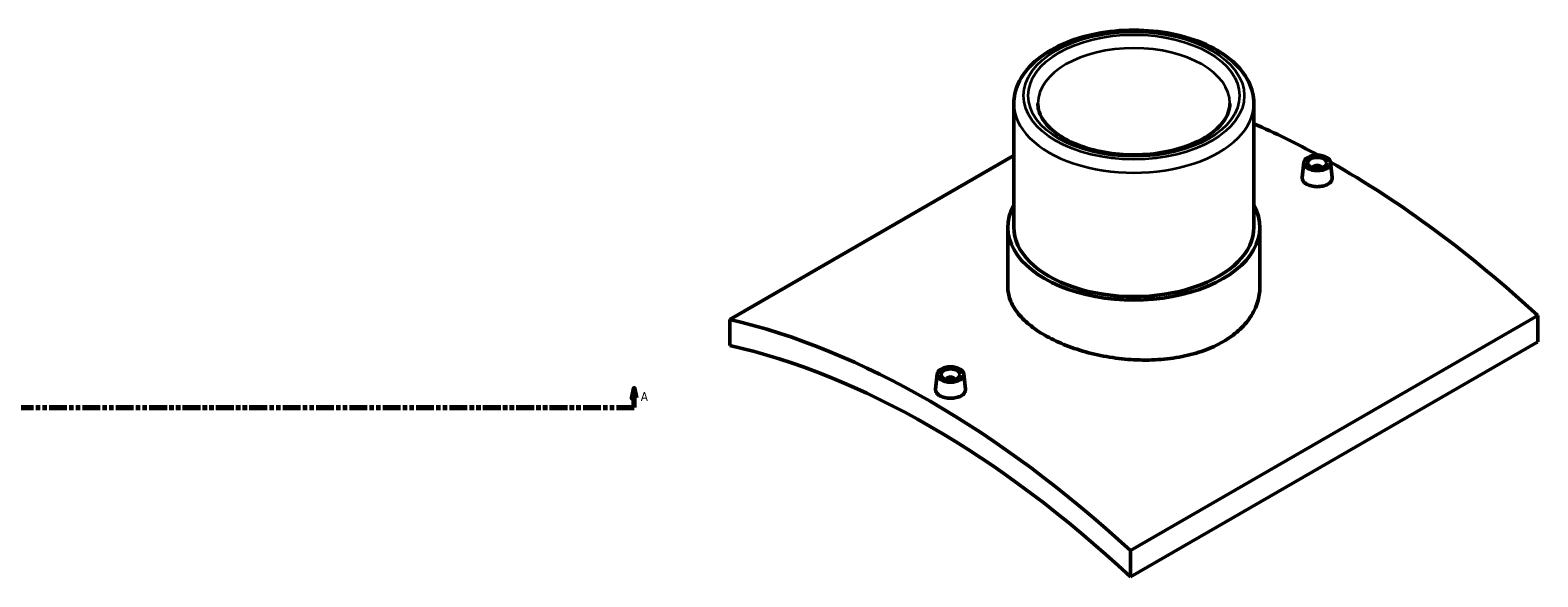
# Model space of a CAD drawing. Header units: millimetres. Extents: x -294 to 1633, y -345 to 2430.
# Tile 4 of 6: x 848 to 1633, y 910 to 1195. Entities that reach past the tile are written whole.
import ezdxf

# ---------------------------------------------------------------- set-up
doc = ezdxf.new("R2010")
doc.units = ezdxf.units.MM
doc.linetypes.add('DOUBLE_DASH_CHAIN', pattern=[1.2403, 0.6614, -0.0827, 0.1654, -0.0827, 0.1654, -0.0827])
for name, color, linetype, lineweight in [('Section Line (ANSI)', 7, 'DOUBLE_DASH_CHAIN', 70), ('Visible (ANSI)', 7, 'Continuous', 50), ('Visible Narrow (ANSI)', 7, 'Continuous', 35)]:
    doc.layers.add(name, color=color, linetype=linetype, lineweight=lineweight)
doc.styles.add('Label Text (ANSI)', font='tahoma.ttf')

# ---------------------------------------------------------------- blocks, each defined once
blk = doc.blocks.new('2dTransSection0')
at = {"layer": 'Section Line (ANSI)', "linetype": 'Continuous'}
for p, q in [((1162.6, 1008.35), (1161.6, 1003.35)), ((1162.6, 1003.35), (1162.6, 1008.35)), ((1163.6, 1003.35), (1162.6, 1008.35)), ((1153.33, 998.35), (1162.6, 998.35)), ((1161.6, 1003.35), (1163.6, 1003.35)), ((1162.6, 998.35), (1162.6, 1003.35))]:
    blk.add_line(p, q, dxfattribs=at)
at = {"layer": 'Section Line (ANSI)', "linetype": 'DOUBLE_DASH_CHAIN', "ltscale": 14.009244}
blk.add_line((267.17, 998.35), (1162.6, 998.35), dxfattribs=at)
at = {"layer": 'Section Line (ANSI)', "linetype": 'Continuous', "flags": 128}
blk.add_lwpolyline([(1163.6, 1003.35), (1162.6, 1008.35), (1161.6, 1003.35), (1163.6, 1003.35)], dxfattribs=at)
at = {"layer": 'Section Line (ANSI)'}
blk.add_solid([(1163.6, 1003.35), (1162.6, 1008.35), (1161.6, 1003.35), (1163.6, 1003.35)], dxfattribs=at)
at = {"layer": 'Section Line (ANSI)', "insert": (1166.07, 1001.85), "char_height": 4.57, "attachment_point": 7, "style": 'Label Text (ANSI)'}
blk.add_mtext('A', dxfattribs=at)

msp = doc.modelspace()

# ---------------------------------------------------------------- linework, layer by layer
at = {"layer": 'Visible (ANSI)'}
for p, q in [((1360.298, 1156.779), (1360.298, 1092.276)), ((1485.298, 1156.779), (1485.298, 1092.276)), ((1212.434, 1044.281), (1360.298, 1129.651)), ((1511.271, 1126.084), (1510.43, 1118.248)), ((1516.258, 1123.188), (1516.258, 1123.384)), ((1520.258, 1123.188), (1520.258, 1123.384)), ((1525.244, 1126.084), (1526.085, 1118.254)), ((1357.173, 1092.276), (1357.173, 1061.175)), ((1488.423, 1092.276), (1488.423, 1061.175)), ((1212.434, 1044.281), (1212.434, 1030.629)), ((1633.162, 1046.322), (1421.03, 923.848)), ((1633.162, 1046.322), (1633.162, 1032.67)), ((1421.03, 910.196), (1633.162, 1032.67)), ((1320.352, 1015.857), (1319.511, 1008.021)), ((1325.339, 1013.157), (1325.339, 1012.961)), ((1329.339, 1013.157), (1329.339, 1012.961)), ((1334.325, 1015.857), (1335.166, 1008.027)), ((1421.03, 910.196), (1421.03, 923.848))]:
    msp.add_line(p, q, dxfattribs=at)
for centre, major_axis, start_param, end_param in [((1528.864, 702.807), (258, -446.869), 2.3842868, 2.4758825), ((1518.258, 1123.384), (-2, 0), 2.9638821, 6.4608959), ((1528.864, 702.807), (258, -446.869), 2.0662983, 2.3661569), ((1422.798, 1092.276), (65.625, 0), 2.831748, 6.5930299), ((1422.798, 1092.276), (-62.5, 0), 0, 3.1415927), ((1316.732, 580.332), (-258, 446.869), 5.207891, 5.7876833), ((1316.732, 580.332), (250, -433.013), 2.056739, 2.65565), ((1327.339, 1013.157), (-2, 0), 2.9638821, 6.4608959)]:
    msp.add_ellipse(centre, major_axis=major_axis, ratio=0.5773503, start_param=start_param, end_param=end_param, dxfattribs=at)
for centre, major_axis in [((1518.258, 1125.834), (7, 0)), ((1518.258, 1125.834), (5, 0)), ((1327.339, 1015.607), (-7, 0)), ((1327.339, 1015.607), (5, 0))]:
    msp.add_ellipse(centre, major_axis=major_axis, ratio=0.5773503, dxfattribs=at)
for points, knots in [([(1485.298, 1156.779), (1485.298, 1160.652), (1484.347, 1164.511), (1480.677, 1171.946), (1477.849, 1175.485), (1470.449, 1182.054), (1465.728, 1185.012), (1454.983, 1189.89), (1448.935, 1191.787), (1436.209, 1194.325), (1429.539, 1194.972), (1416.215, 1194.981), (1409.563, 1194.347), (1396.886, 1191.845), (1390.865, 1189.976), (1380.021, 1185.109), (1375.204, 1182.106), (1367.399, 1175.174), (1364.373, 1171.246), (1361.058, 1163.705), (1360.298, 1160.246), (1360.298, 1156.779)], [0.7853982, 0.7853982, 0.7853982, 0.7853982, 1.0630201, 1.0630201, 1.3620515, 1.3620515, 1.6899486, 1.6899486, 2.0235606, 2.0235606, 2.3550679, 2.3550679, 2.6855124, 2.6855124, 3.0169997, 3.0169997, 3.3505946, 3.3505946, 3.6784783, 3.6784783, 3.9269908, 3.9269908, 3.9269908, 3.9269908]), ([(1472.798, 1156.779), (1472.798, 1153.669), (1471.734, 1150.488), (1467.472, 1144.733), (1464.76, 1142.216), (1458.014, 1137.802), (1454.062, 1135.884), (1445.195, 1132.783), (1440.277, 1131.605), (1429.966, 1130.152), (1424.57, 1129.884), (1413.893, 1130.306), (1408.613, 1130.998), (1398.758, 1133.25), (1394.183, 1134.805), (1386.228, 1138.547), (1382.842, 1140.727), (1377.513, 1145.39), (1375.586, 1147.863), (1373.302, 1152.488), (1372.798, 1154.641), (1372.798, 1156.779)], [5.4977871, 5.4977871, 5.4977871, 5.4977871, 5.9017673, 5.9017673, 6.2207955, 6.2207955, 6.5239552, 6.5239552, 6.8291525, 6.8291525, 7.1369764, 7.1369764, 7.4454262, 7.4454262, 7.7522681, 7.7522681, 8.0560573, 8.0560573, 8.3616194, 8.3616194, 8.6393798, 8.6393798, 8.6393798, 8.6393798]), ([(1523.805, 1114.744), (1523.109, 1114.342), (1522.226, 1113.996), (1520.294, 1113.543), (1519.243, 1113.437), (1517.274, 1113.449), (1516.224, 1113.57), (1514.292, 1114.041), (1513.41, 1114.393), (1512.018, 1115.197), (1511.414, 1115.703), (1510.613, 1116.809), (1510.416, 1117.409), (1510.415, 1118.063), (1510.42, 1118.155), (1510.43, 1118.248)], [2.3633715, 2.3633715, 2.3633715, 2.3633715, 2.6588153, 2.6588153, 2.9542591, 2.9542591, 3.2496582, 3.2496582, 3.5450572, 3.5450572, 3.8404562, 3.8404562, 4.1358553, 4.1358553, 4.1838134, 4.1838134, 4.1838134, 4.1838134]), ([(1526.084, 1118.254), (1526.095, 1118.159), (1526.1, 1118.064), (1526.101, 1117.396), (1525.904, 1116.783), (1525.105, 1115.658), (1524.501, 1115.146), (1523.805, 1114.744)], [6.4510699, 6.4510699, 6.4510699, 6.4510699, 6.49922676, 6.49922676, 6.79467058, 6.79467058, 7.09011441, 7.09011441, 7.09011441, 7.09011441]), ([(1469.202, 1032.669), (1466.285, 1030.985), (1462.991, 1029.447), (1455.819, 1026.835), (1451.942, 1025.761), (1443.857, 1024.152), (1439.643, 1023.616), (1431.172, 1023.076), (1426.915, 1023.071), (1418.682, 1023.501), (1414.424, 1023.95), (1405.953, 1025.323), (1401.739, 1026.247), (1393.655, 1028.501), (1389.778, 1029.833), (1382.606, 1032.785), (1379.311, 1034.406), (1373.478, 1037.774), (1370.742, 1039.635), (1365.921, 1043.606), (1363.837, 1045.717), (1360.49, 1050.063), (1359.225, 1052.302), (1357.567, 1056.776), (1357.173, 1059.013), (1357.173, 1061.175)], [0, 0, 0, 0, 1.2374486, 1.2374486, 2.4748973, 2.4748973, 3.7123459, 3.7123459, 4.9497945, 4.9497945, 6.1872321, 6.1872321, 7.4246696, 7.4246696, 8.6621071, 8.6621071, 9.8995447, 9.8995447, 11.1369822, 11.1369822, 12.3744198, 12.3744198, 13.6118573, 13.6118573, 14.8492949, 14.8492949, 14.8492949, 14.8492949]), ([(1488.423, 1061.175), (1488.423, 1058.583), (1488.03, 1055.903), (1486.371, 1050.595), (1485.106, 1047.967), (1481.76, 1042.976), (1479.675, 1040.609), (1474.855, 1036.297), (1472.119, 1034.353), (1469.202, 1032.669)], [34.6483843, 34.6483843, 34.6483843, 34.6483843, 35.8858329, 35.8858329, 37.1232815, 37.1232815, 38.3607301, 38.3607301, 39.5981788, 39.5981788, 39.5981788, 39.5981788]), ([(1332.886, 1004.517), (1332.19, 1004.115), (1331.308, 1003.769), (1329.375, 1003.316), (1328.325, 1003.21), (1326.355, 1003.222), (1325.305, 1003.343), (1323.373, 1003.814), (1322.491, 1004.166), (1321.099, 1004.97), (1320.495, 1005.476), (1319.694, 1006.582), (1319.497, 1007.182), (1319.496, 1007.836), (1319.501, 1007.928), (1319.512, 1008.021)], [0, 0, 0, 0, 0.2954438, 0.2954438, 0.5908876, 0.5908876, 0.8862867, 0.8862867, 1.1816857, 1.1816857, 1.4770848, 1.4770848, 1.7724838, 1.7724838, 1.8204419, 1.8204419, 1.8204419, 1.8204419]), ([(1335.165, 1008.027), (1335.176, 1007.932), (1335.181, 1007.837), (1335.182, 1007.169), (1334.985, 1006.555), (1334.186, 1005.431), (1333.582, 1004.919), (1332.886, 1004.517)], [4.08769843, 4.08769843, 4.08769843, 4.08769843, 4.13585529, 4.13585529, 4.43129911, 4.43129911, 4.72674294, 4.72674294, 4.72674294, 4.72674294])]:
    msp.add_open_spline(points, degree=3, knots=knots, dxfattribs=at)
at = {"layer": 'Visible Narrow (ANSI)'}
for major_axis in [(57.5, 0), (55, 0)]:
    msp.add_ellipse((1422.798, 1160.861), major_axis=major_axis, ratio=0.5773503, dxfattribs=at)
for major_axis, start_param, end_param in [((-50, 0), 3.1415927, 6.2831853), ((-62.5, 0), 0, 3.1415927)]:
    msp.add_ellipse((1422.798, 1156.779), major_axis=major_axis, ratio=0.5773503, start_param=start_param, end_param=end_param, dxfattribs=at)

# ---------------------------------------------------------------- block references
at = {"layer": 'Section Line (ANSI)'}
msp.add_blockref('2dTransSection0', (0, 0), dxfattribs=at)

doc.saveas('drawing.dxf')
